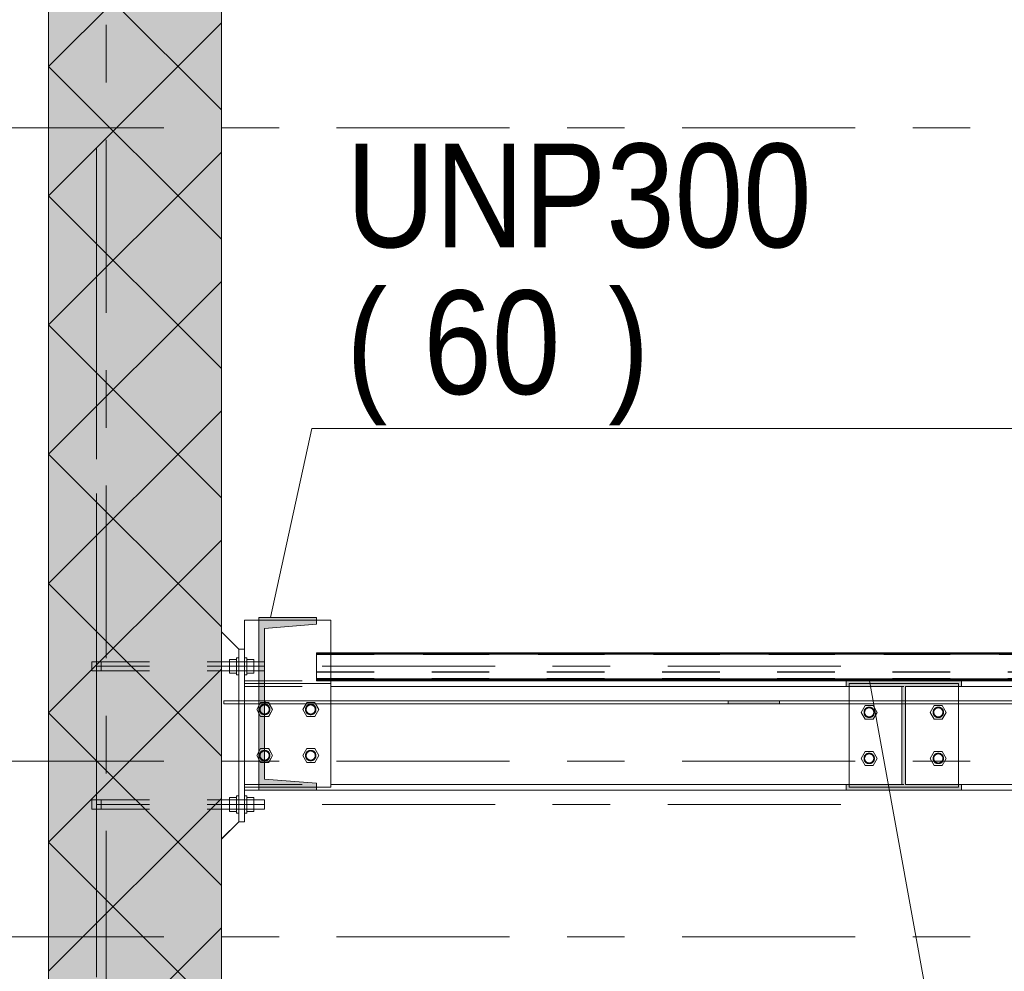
# Model space of a CAD drawing. Header units: millimetres. Extents: x -923 to -82, y -1402 to -808.
# Tile 79 of 109: x -389 to -371, y -950 to -933. Entities that reach past the tile are written whole.
import ezdxf

# ---------------------------------------------------------------- set-up
doc = ezdxf.new("R2010")
doc.units = ezdxf.units.MM
for name, pattern in [('XKITLINE00', [0]), ('XKITLINE01', [4, 1, -1, 1, -1]), ('XKITLINE02', [4, 2, -2]), ('XKITLINE03', [6, 3, -1, 1, -1])]:
    doc.linetypes.add(name, pattern=pattern)
for name, color, linetype, lineweight in [('Bout', 3, 'Continuous', 0), ('Onderdeel', 2, 'Continuous', 0), ('Onderdeel label', 2, 'Continuous', 0), ('Stramien', 4, 'Continuous', 0)]:
    doc.layers.add(name, color=color, linetype=linetype, lineweight=lineweight)
doc.styles.add('ARIAL', font='arial.ttf')

msp = doc.modelspace()

# ---------------------------------------------------------------- hatches: boundary and pattern name
at = {"layer": 'Onderdeel'}
for points in [[(-388.083, -986.314), (-388.083, -857.914), (-385.083, -857.914), (-385.083, -986.314)], [(-384.433, -946.814), (-384.433, -943.814), (-383.433, -943.814), (-383.433, -943.934), (-384.333, -944.006), (-384.333, -946.622), (-383.433, -946.694), (-383.433, -946.814)], [(-383.433, -944.914), (-383.433, -944.906), (-360.583, -944.906), (-360.583, -944.914)], [(-374.238, -945.014), (-374.238, -944.914), (-372.238, -944.914), (-372.238, -945.014), (-373.205, -945.014), (-373.205, -946.714), (-372.238, -946.714), (-372.238, -946.814), (-374.238, -946.814), (-374.238, -946.714), (-373.27, -946.714), (-373.27, -945.014)], [(-376.286, -945.314), (-376.286, -945.264), (-375.395, -945.264), (-375.395, -945.314)]]:
    msp.add_hatch(color=256, dxfattribs=at).paths.add_polyline_path(points, flags=17)

# ---------------------------------------------------------------- linework, layer by layer
at = {"layer": 'Bout', "linetype": 'XKITLINE02', "lineweight": 0}
for p, q in [((-384.402, -945.294), (-384.471, -945.414)), ((-384.433, -945.346), (-384.402, -945.294)), ((-384.402, -945.294), (-384.264, -945.294)), ((-384.263, -945.294), (-384.402, -945.294)), ((-384.264, -945.294), (-384.252, -945.314)), ((-384.194, -945.414), (-384.263, -945.294)), ((-383.602, -945.294), (-383.671, -945.414)), ((-383.614, -945.314), (-383.602, -945.294)), ((-383.602, -945.294), (-383.464, -945.294)), ((-383.463, -945.294), (-383.602, -945.294)), ((-383.464, -945.294), (-383.452, -945.314)), ((-383.394, -945.414), (-383.463, -945.294)), ((-373.908, -945.344), (-373.977, -945.464)), ((-373.769, -945.344), (-373.908, -945.344)), ((-373.7, -945.464), (-373.769, -945.344)), ((-372.708, -945.344), (-372.777, -945.464)), ((-372.569, -945.344), (-372.708, -945.344)), ((-372.5, -945.464), (-372.569, -945.344)), ((-384.471, -945.414), (-384.402, -945.534)), ((-384.433, -945.481), (-384.402, -945.534)), ((-384.402, -945.534), (-384.264, -945.534)), ((-384.402, -945.534), (-384.263, -945.534)), ((-384.263, -945.534), (-384.194, -945.414)), ((-383.671, -945.414), (-383.602, -945.534)), ((-383.602, -945.534), (-383.463, -945.534)), ((-383.463, -945.534), (-383.394, -945.414)), ((-373.977, -945.464), (-373.908, -945.584)), ((-373.769, -945.584), (-373.7, -945.464)), ((-372.777, -945.464), (-372.708, -945.584)), ((-372.569, -945.584), (-372.5, -945.464)), ((-373.908, -945.584), (-373.769, -945.584)), ((-372.708, -945.584), (-372.569, -945.584)), ((-384.402, -946.094), (-384.471, -946.214)), ((-384.471, -946.214), (-384.402, -946.334)), ((-384.433, -946.146), (-384.402, -946.094)), ((-384.402, -946.094), (-384.264, -946.094)), ((-384.263, -946.094), (-384.402, -946.094)), ((-384.194, -946.214), (-384.263, -946.094)), ((-384.263, -946.334), (-384.194, -946.214)), ((-383.602, -946.094), (-383.671, -946.214)), ((-383.671, -946.214), (-383.602, -946.334)), ((-383.463, -946.094), (-383.602, -946.094)), ((-383.394, -946.214), (-383.463, -946.094)), ((-383.463, -946.334), (-383.394, -946.214)), ((-373.908, -946.144), (-373.977, -946.264)), ((-373.769, -946.144), (-373.908, -946.144)), ((-373.7, -946.264), (-373.769, -946.144)), ((-372.708, -946.144), (-372.777, -946.264)), ((-372.569, -946.144), (-372.708, -946.144)), ((-372.5, -946.264), (-372.569, -946.144)), ((-384.433, -946.281), (-384.402, -946.334)), ((-384.402, -946.334), (-384.264, -946.334)), ((-384.402, -946.334), (-384.263, -946.334)), ((-383.602, -946.334), (-383.463, -946.334)), ((-373.977, -946.264), (-373.908, -946.384)), ((-373.908, -946.384), (-373.769, -946.384)), ((-373.769, -946.384), (-373.7, -946.264)), ((-372.777, -946.264), (-372.708, -946.384)), ((-372.708, -946.384), (-372.569, -946.384)), ((-372.569, -946.384), (-372.5, -946.264))]:
    msp.add_line(p, q, dxfattribs=at)
at = {"layer": 'Bout', "linetype": 'XKITLINE00', "lineweight": 0}
for p, q in [((-384.433, -945.346), (-384.471, -945.414)), ((-384.252, -945.314), (-384.194, -945.414)), ((-383.671, -945.414), (-383.614, -945.314)), ((-383.452, -945.314), (-383.394, -945.414)), ((-373.977, -945.464), (-373.908, -945.344)), ((-373.908, -945.344), (-373.769, -945.344)), ((-373.769, -945.344), (-373.7, -945.464)), ((-372.777, -945.464), (-372.708, -945.344)), ((-372.708, -945.344), (-372.569, -945.344)), ((-372.569, -945.344), (-372.5, -945.464)), ((-384.471, -945.414), (-384.433, -945.481)), ((-384.264, -945.534), (-384.333, -945.534)), ((-384.194, -945.414), (-384.264, -945.534)), ((-383.671, -945.414), (-383.602, -945.534)), ((-383.464, -945.534), (-383.602, -945.534)), ((-383.394, -945.414), (-383.464, -945.534)), ((-373.908, -945.584), (-373.977, -945.464)), ((-373.7, -945.464), (-373.769, -945.584)), ((-372.708, -945.584), (-372.777, -945.464)), ((-372.5, -945.464), (-372.569, -945.584)), ((-373.769, -945.584), (-373.908, -945.584)), ((-372.569, -945.584), (-372.708, -945.584)), ((-384.433, -946.146), (-384.471, -946.214)), ((-384.471, -946.214), (-384.433, -946.281)), ((-384.333, -946.094), (-384.264, -946.094)), ((-384.264, -946.094), (-384.194, -946.214)), ((-384.194, -946.214), (-384.264, -946.334)), ((-383.671, -946.214), (-383.602, -946.094)), ((-383.602, -946.334), (-383.671, -946.214)), ((-383.602, -946.094), (-383.464, -946.094)), ((-383.464, -946.094), (-383.394, -946.214)), ((-383.394, -946.214), (-383.464, -946.334)), ((-373.977, -946.264), (-373.908, -946.144)), ((-373.908, -946.144), (-373.769, -946.144)), ((-373.769, -946.144), (-373.7, -946.264)), ((-372.777, -946.264), (-372.708, -946.144)), ((-372.708, -946.144), (-372.569, -946.144)), ((-372.569, -946.144), (-372.5, -946.264)), ((-384.333, -946.334), (-384.264, -946.334)), ((-383.464, -946.334), (-383.602, -946.334)), ((-373.908, -946.384), (-373.977, -946.264)), ((-373.769, -946.384), (-373.908, -946.384)), ((-373.7, -946.264), (-373.769, -946.384)), ((-372.708, -946.384), (-372.777, -946.264)), ((-372.569, -946.384), (-372.708, -946.384)), ((-372.5, -946.264), (-372.569, -946.384))]:
    msp.add_line(p, q, dxfattribs=at)
at = {"layer": 'Bout', "linetype": 'XKITLINE02', "lineweight": 0}
for centre, radius, start, end in [((-384.333, -945.414), 0.09, 72, 252), ((-384.333, -945.414), 0.09, 90, 270), ((-384.333, -945.414), 0.09, 72, 252), ((-384.333, -945.414), 0.09, 90, 270), ((-384.333, -945.414), 0.09, 90, 270), ((-384.333, -945.414), 0.09, 90, 270), ((-384.333, -945.414), 0.09, 108, 288), ((-384.333, -945.414), 0.09, 108, 288), ((-384.333, -945.414), 0.08, 30, 210), ((-384.333, -945.414), 0.08, 0, 180), ((-384.333, -945.414), 0.08, 0, 180), ((-384.333, -945.414), 0.08, 150, 330), ((-384.333, -945.414), 0.08, 330, 150), ((-384.333, -945.414), 0.08, 210, 30), ((-384.333, -945.414), 0.09, 252, 72), ((-384.333, -945.414), 0.09, 252, 72), ((-384.333, -945.414), 0.09, 288, 108), ((-384.333, -945.414), 0.09, 288, 108), ((-384.333, -945.414), 0.09, 270, 90), ((-384.333, -945.414), 0.09, 270, 90), ((-384.333, -945.414), 0.09, 270, 90), ((-384.333, -945.414), 0.09, 270, 90), ((-383.533, -945.414), 0.09, 72, 252), ((-383.533, -945.414), 0.09, 90, 270), ((-383.533, -945.414), 0.09, 72, 252), ((-383.533, -945.414), 0.09, 90, 270), ((-383.533, -945.414), 0.09, 90, 270), ((-383.533, -945.414), 0.09, 90, 270), ((-383.533, -945.414), 0.09, 108, 288), ((-383.533, -945.414), 0.09, 108, 288), ((-383.533, -945.414), 0.08, 30, 210), ((-383.533, -945.414), 0.08, 0, 180), ((-383.533, -945.414), 0.08, 0, 180), ((-383.533, -945.414), 0.08, 150, 330), ((-383.533, -945.414), 0.08, 330, 150), ((-383.533, -945.414), 0.08, 210, 30), ((-383.533, -945.414), 0.09, 252, 72), ((-383.533, -945.414), 0.09, 252, 72), ((-383.533, -945.414), 0.09, 288, 108), ((-383.533, -945.414), 0.09, 288, 108), ((-383.533, -945.414), 0.09, 270, 90), ((-383.533, -945.414), 0.09, 270, 90), ((-383.533, -945.414), 0.09, 270, 90), ((-383.533, -945.414), 0.09, 270, 90), ((-373.838, -945.464), 0.09, 90, 270), ((-373.838, -945.464), 0.09, 90, 270), ((-373.838, -945.464), 0.09, 72, 252), ((-373.838, -945.464), 0.09, 90, 270), ((-373.838, -945.464), 0.09, 72, 252), ((-373.838, -945.464), 0.09, 90, 270), ((-373.838, -945.464), 0.09, 108, 288), ((-373.838, -945.464), 0.09, 108, 288), ((-373.838, -945.464), 0.08, 0, 180), ((-373.838, -945.464), 0.08, 30, 210), ((-373.838, -945.464), 0.08, 0, 180), ((-373.838, -945.464), 0.08, 330, 150), ((-373.838, -945.464), 0.09, 288, 108), ((-373.838, -945.464), 0.09, 288, 108), ((-373.838, -945.464), 0.09, 252, 72), ((-373.838, -945.464), 0.09, 252, 72), ((-373.838, -945.464), 0.09, 270, 90), ((-373.838, -945.464), 0.09, 270, 90), ((-373.838, -945.464), 0.09, 270, 90), ((-373.838, -945.464), 0.09, 270, 90), ((-372.638, -945.464), 0.09, 90, 270), ((-372.638, -945.464), 0.09, 90, 270), ((-372.638, -945.464), 0.09, 72, 252), ((-372.638, -945.464), 0.09, 90, 270), ((-372.638, -945.464), 0.09, 72, 252), ((-372.638, -945.464), 0.09, 90, 270), ((-372.638, -945.464), 0.09, 108, 288), ((-372.638, -945.464), 0.09, 108, 288), ((-372.638, -945.464), 0.08, 0, 180), ((-372.638, -945.464), 0.08, 30, 210), ((-372.638, -945.464), 0.08, 0, 180), ((-372.638, -945.464), 0.08, 330, 150), ((-372.638, -945.464), 0.09, 288, 108), ((-372.638, -945.464), 0.09, 288, 108), ((-372.638, -945.464), 0.09, 252, 72), ((-372.638, -945.464), 0.09, 252, 72), ((-372.638, -945.464), 0.09, 270, 90), ((-372.638, -945.464), 0.09, 270, 90), ((-372.638, -945.464), 0.09, 270, 90), ((-372.638, -945.464), 0.09, 270, 90), ((-384.333, -945.414), 0.08, 180, 0), ((-384.333, -945.414), 0.08, 180, 0), ((-383.533, -945.414), 0.08, 180, 0), ((-383.533, -945.414), 0.08, 180, 0), ((-373.838, -945.464), 0.08, 150, 330), ((-373.838, -945.464), 0.08, 180, 0), ((-373.838, -945.464), 0.08, 180, 0), ((-373.838, -945.464), 0.08, 210, 30), ((-372.638, -945.464), 0.08, 150, 330), ((-372.638, -945.464), 0.08, 180, 0), ((-372.638, -945.464), 0.08, 180, 0), ((-372.638, -945.464), 0.08, 210, 30), ((-384.333, -946.214), 0.09, 72, 252), ((-384.333, -946.214), 0.09, 90, 270), ((-384.333, -946.214), 0.09, 72, 252), ((-384.333, -946.214), 0.09, 90, 270), ((-384.333, -946.214), 0.09, 90, 270), ((-384.333, -946.214), 0.09, 90, 270), ((-384.333, -946.214), 0.09, 108, 288), ((-384.333, -946.214), 0.09, 108, 288), ((-384.333, -946.214), 0.08, 30, 210), ((-384.333, -946.214), 0.08, 0, 180), ((-384.333, -946.214), 0.08, 0, 180), ((-384.333, -946.214), 0.08, 150, 330), ((-384.333, -946.214), 0.08, 180, 0), ((-384.333, -946.214), 0.08, 180, 0), ((-384.333, -946.214), 0.08, 330, 150), ((-384.333, -946.214), 0.08, 210, 30), ((-384.333, -946.214), 0.09, 252, 72), ((-384.333, -946.214), 0.09, 252, 72), ((-384.333, -946.214), 0.09, 288, 108), ((-384.333, -946.214), 0.09, 288, 108), ((-384.333, -946.214), 0.09, 270, 90), ((-384.333, -946.214), 0.09, 270, 90), ((-384.333, -946.214), 0.09, 270, 90), ((-384.333, -946.214), 0.09, 270, 90), ((-383.533, -946.214), 0.09, 72, 252), ((-383.533, -946.214), 0.09, 90, 270), ((-383.533, -946.214), 0.09, 72, 252), ((-383.533, -946.214), 0.09, 90, 270), ((-383.533, -946.214), 0.09, 90, 270), ((-383.533, -946.214), 0.09, 90, 270), ((-383.533, -946.214), 0.09, 108, 288), ((-383.533, -946.214), 0.09, 108, 288), ((-383.533, -946.214), 0.08, 30, 210), ((-383.533, -946.214), 0.08, 0, 180), ((-383.533, -946.214), 0.08, 0, 180), ((-383.533, -946.214), 0.08, 150, 330), ((-383.533, -946.214), 0.08, 180, 0), ((-383.533, -946.214), 0.08, 180, 0), ((-383.533, -946.214), 0.08, 330, 150), ((-383.533, -946.214), 0.08, 210, 30), ((-383.533, -946.214), 0.09, 252, 72), ((-383.533, -946.214), 0.09, 252, 72), ((-383.533, -946.214), 0.09, 288, 108), ((-383.533, -946.214), 0.09, 288, 108), ((-383.533, -946.214), 0.09, 270, 90), ((-383.533, -946.214), 0.09, 270, 90), ((-383.533, -946.214), 0.09, 270, 90), ((-383.533, -946.214), 0.09, 270, 90), ((-373.838, -946.264), 0.09, 90, 270), ((-373.838, -946.264), 0.09, 90, 270), ((-373.838, -946.264), 0.09, 72, 252), ((-373.838, -946.264), 0.09, 90, 270), ((-373.838, -946.264), 0.09, 72, 252), ((-373.838, -946.264), 0.09, 90, 270), ((-373.838, -946.264), 0.09, 108, 288), ((-373.838, -946.264), 0.09, 108, 288), ((-373.838, -946.264), 0.08, 0, 180), ((-373.838, -946.264), 0.08, 30, 210), ((-373.838, -946.264), 0.08, 0, 180), ((-373.838, -946.264), 0.08, 150, 330), ((-373.838, -946.264), 0.08, 330, 150), ((-373.838, -946.264), 0.08, 210, 30), ((-373.838, -946.264), 0.09, 288, 108), ((-373.838, -946.264), 0.09, 288, 108), ((-373.838, -946.264), 0.09, 252, 72), ((-373.838, -946.264), 0.09, 252, 72), ((-373.838, -946.264), 0.09, 270, 90), ((-373.838, -946.264), 0.09, 270, 90), ((-373.838, -946.264), 0.09, 270, 90), ((-373.838, -946.264), 0.09, 270, 90), ((-372.638, -946.264), 0.09, 90, 270), ((-372.638, -946.264), 0.09, 90, 270), ((-372.638, -946.264), 0.09, 72, 252), ((-372.638, -946.264), 0.09, 90, 270), ((-372.638, -946.264), 0.09, 72, 252), ((-372.638, -946.264), 0.09, 90, 270), ((-372.638, -946.264), 0.09, 108, 288), ((-372.638, -946.264), 0.09, 108, 288), ((-372.638, -946.264), 0.08, 0, 180), ((-372.638, -946.264), 0.08, 30, 210), ((-372.638, -946.264), 0.08, 0, 180), ((-372.638, -946.264), 0.08, 150, 330), ((-372.638, -946.264), 0.08, 330, 150), ((-372.638, -946.264), 0.08, 210, 30), ((-372.638, -946.264), 0.09, 288, 108), ((-372.638, -946.264), 0.09, 288, 108), ((-372.638, -946.264), 0.09, 252, 72), ((-372.638, -946.264), 0.09, 252, 72), ((-372.638, -946.264), 0.09, 270, 90), ((-372.638, -946.264), 0.09, 270, 90), ((-372.638, -946.264), 0.09, 270, 90), ((-372.638, -946.264), 0.09, 270, 90), ((-373.838, -946.264), 0.08, 180, 0), ((-373.838, -946.264), 0.08, 180, 0), ((-372.638, -946.264), 0.08, 180, 0), ((-372.638, -946.264), 0.08, 180, 0)]:
    msp.add_arc(centre, radius, start, end, dxfattribs=at)
at = {"layer": 'Onderdeel', "linetype": 'XKITLINE00', "lineweight": 0}
for p, q in [((-388.083, -857.914), (-388.083, -986.314)), ((-385.083, -857.914), (-385.083, -986.314)), ((-388.083, -934.246), (-385.083, -931.246)), ((-385.083, -935.001), (-388.083, -932.001)), ((-388.083, -936.491), (-385.083, -933.491)), ((-385.083, -937.246), (-388.083, -934.246)), ((-388.083, -938.736), (-385.083, -935.736)), ((-385.083, -939.491), (-388.083, -936.491)), ((-388.083, -940.981), (-385.083, -937.981)), ((-385.083, -941.736), (-388.083, -938.736)), ((-388.083, -943.226), (-385.083, -940.226)), ((-385.083, -943.981), (-388.083, -940.981)), ((-388.083, -945.471), (-385.083, -942.471)), ((-385.083, -946.226), (-388.083, -943.226)), ((-384.683, -944.364), (-384.683, -943.864)), ((-384.683, -943.864), (-384.433, -943.864)), ((-384.433, -943.814), (-384.433, -943.814)), ((-384.433, -943.814), (-383.433, -943.814)), ((-384.433, -946.814), (-384.433, -943.814)), ((-384.433, -943.814), (-384.433, -944.584)), ((-383.433, -943.934), (-383.433, -943.814)), ((-383.433, -943.864), (-383.183, -943.864)), ((-383.183, -943.864), (-383.183, -944.429)), ((-383.183, -944.429), (-383.183, -943.864)), ((-383.183, -943.864), (-383.183, -943.864)), ((-383.433, -943.934), (-384.333, -944.006)), ((-384.333, -944.006), (-384.333, -946.622)), ((-385.083, -944.064), (-384.783, -944.364)), ((-384.683, -944.364), (-384.783, -944.364)), ((-384.783, -944.364), (-384.783, -947.364)), ((-384.783, -944.364), (-384.783, -944.364)), ((-384.783, -944.364), (-384.783, -947.364)), ((-384.683, -947.364), (-384.683, -944.364)), ((-384.643, -944.514), (-384.683, -944.514)), ((-384.643, -944.514), (-384.643, -944.514)), ((-384.643, -944.514), (-384.643, -944.814)), ((-384.523, -944.544), (-384.643, -944.544)), ((-384.523, -944.544), (-384.523, -944.544)), ((-384.523, -944.544), (-384.523, -944.784)), ((-383.433, -944.429), (-383.433, -944.9)), ((-383.433, -944.429), (-360.583, -944.429)), ((-383.433, -944.435), (-360.583, -944.435)), ((-383.433, -944.452), (-360.583, -944.452)), ((-388.083, -947.716), (-385.083, -944.716)), ((-384.523, -944.584), (-384.433, -944.584)), ((-384.683, -944.814), (-384.643, -944.814)), ((-384.643, -944.784), (-384.523, -944.784)), ((-384.643, -944.814), (-384.643, -944.814)), ((-384.523, -944.744), (-384.433, -944.744)), ((-384.523, -944.784), (-384.523, -944.784)), ((-384.433, -944.744), (-384.433, -945.264)), ((-383.433, -944.883), (-360.583, -944.883)), ((-383.433, -944.9), (-383.433, -944.906)), ((-383.433, -944.9), (-360.583, -944.9)), ((-383.433, -944.914), (-383.433, -944.906)), ((-360.583, -944.906), (-383.433, -944.906)), ((-383.433, -944.914), (-360.583, -944.914)), ((-383.183, -944.914), (-383.183, -945.264)), ((-383.183, -945.014), (-374.238, -945.014)), ((-374.238, -945.014), (-374.238, -944.914)), ((-374.238, -945.014), (-374.238, -944.914)), ((-374.238, -944.914), (-372.238, -944.914)), ((-374.238, -945.014), (-374.238, -945.014)), ((-373.27, -945.014), (-374.238, -945.014)), ((-374.188, -945.014), (-374.188, -945.264)), ((-373.271, -945.014), (-373.271, -945.264)), ((-373.27, -946.714), (-373.27, -945.014)), ((-373.205, -946.714), (-373.205, -945.014)), ((-372.238, -945.014), (-373.205, -945.014)), ((-372.288, -945.014), (-372.288, -945.264)), ((-372.238, -944.914), (-372.238, -945.014)), ((-372.238, -945.014), (-361.583, -945.014)), ((-384.533, -945.264), (-384.433, -945.264)), ((-384.533, -945.314), (-384.433, -945.314)), ((-384.433, -945.314), (-384.433, -945.347)), ((-384.333, -945.264), (-376.286, -945.264)), ((-384.333, -945.314), (-376.286, -945.314)), ((-383.183, -946.764), (-383.183, -945.314)), ((-376.286, -945.264), (-373.27, -945.264)), ((-376.286, -945.314), (-376.286, -945.264)), ((-376.286, -945.314), (-373.27, -945.314)), ((-375.395, -945.314), (-375.395, -945.264)), ((-374.188, -945.314), (-374.188, -946.714)), ((-373.271, -945.314), (-373.271, -946.714)), ((-373.205, -945.264), (-372.383, -945.264)), ((-373.205, -945.314), (-372.383, -945.314)), ((-368.479, -945.264), (-372.383, -945.264)), ((-372.383, -945.314), (-368.479, -945.314)), ((-372.288, -945.314), (-372.288, -946.714)), ((-385.083, -948.471), (-388.083, -945.471)), ((-384.433, -945.48), (-384.433, -946.147)), ((-384.433, -946.28), (-384.433, -946.814)), ((-384.683, -946.764), (-384.433, -946.764)), ((-384.333, -946.622), (-383.433, -946.694)), ((-383.433, -946.694), (-383.433, -946.814)), ((-383.433, -946.764), (-383.183, -946.764)), ((-383.183, -946.714), (-374.238, -946.714)), ((-374.238, -946.714), (-374.238, -946.714)), ((-374.238, -946.714), (-373.27, -946.714)), ((-374.238, -946.814), (-374.238, -946.714)), ((-374.238, -946.814), (-374.238, -946.714)), ((-373.205, -946.714), (-372.238, -946.714)), ((-372.238, -946.714), (-361.583, -946.714)), ((-372.238, -946.814), (-372.238, -946.714)), ((-384.683, -946.814), (-384.433, -946.814)), ((-384.683, -946.914), (-384.643, -946.914)), ((-384.643, -946.914), (-384.643, -947.214)), ((-384.643, -946.914), (-384.643, -946.914)), ((-383.433, -946.814), (-384.433, -946.814)), ((-383.433, -946.814), (-374.238, -946.814)), ((-372.238, -946.814), (-374.238, -946.814)), ((-372.238, -946.814), (-361.583, -946.814)), ((-388.083, -949.961), (-385.083, -946.961)), ((-384.643, -946.944), (-384.523, -946.944)), ((-384.523, -946.944), (-384.523, -947.184)), ((-384.523, -946.944), (-384.523, -946.944)), ((-384.523, -946.984), (-384.333, -946.984)), ((-384.333, -946.984), (-384.333, -946.984)), ((-384.333, -947.144), (-384.333, -946.984)), ((-384.643, -947.214), (-384.683, -947.214)), ((-384.523, -947.184), (-384.643, -947.184)), ((-384.643, -947.214), (-384.643, -947.214)), ((-384.523, -947.144), (-384.333, -947.144)), ((-384.523, -947.184), (-384.523, -947.184)), ((-384.333, -947.144), (-384.333, -947.144)), ((-385.083, -947.663), (-384.783, -947.364)), ((-384.783, -947.364), (-384.683, -947.364)), ((-384.783, -947.364), (-384.783, -947.364)), ((-385.083, -950.716), (-388.083, -947.716)), ((-388.083, -952.206), (-385.083, -949.206))]:
    msp.add_line(p, q, dxfattribs=at)
at = {"layer": 'Onderdeel', "linetype": 'XKITLINE03', "lineweight": 0}
for p, q in [((-387.253, -944.664), (-387.253, -934.664)), ((-387.253, -947.064), (-387.253, -937.064)), ((-387.229, -944.664), (-387.253, -944.664)), ((-387.228, -944.664), (-387.253, -944.664)), ((-387.253, -944.664), (-387.253, -954.664)), ((-387.159, -944.664), (-387.229, -944.664)), ((-387.159, -944.664), (-387.228, -944.664)), ((-387.055, -944.664), (-387.159, -944.664)), ((-387.055, -944.664), (-387.159, -944.664)), ((-386.933, -944.664), (-387.055, -944.664)), ((-386.933, -944.664), (-387.055, -944.664)), ((-374.333, -944.664), (-386.933, -944.664)), ((-374.333, -944.664), (-386.933, -944.664)), ((-387.228, -947.064), (-387.253, -947.064)), ((-387.229, -947.064), (-387.253, -947.064)), ((-387.253, -947.064), (-387.253, -957.064)), ((-387.159, -947.064), (-387.229, -947.064)), ((-387.159, -947.064), (-387.228, -947.064)), ((-387.055, -947.064), (-387.159, -947.064)), ((-387.055, -947.064), (-387.159, -947.064)), ((-386.933, -947.064), (-387.055, -947.064)), ((-386.933, -947.064), (-387.055, -947.064)), ((-374.333, -947.064), (-386.933, -947.064)), ((-374.333, -947.064), (-386.933, -947.064))]:
    msp.add_line(p, q, dxfattribs=at)
at = {"layer": 'Onderdeel', "linetype": 'XKITLINE01', "lineweight": 0}
for p, q in [((-384.683, -946.764), (-384.683, -943.864)), ((-384.683, -943.864), (-383.183, -943.864)), ((-384.433, -943.814), (-384.433, -943.814)), ((-383.433, -943.814), (-384.433, -943.814)), ((-384.433, -943.814), (-384.433, -946.814)), ((-384.433, -943.864), (-383.433, -943.864)), ((-383.433, -943.814), (-383.433, -943.934)), ((-383.433, -943.814), (-383.433, -943.814)), ((-383.433, -943.934), (-383.433, -943.814)), ((-383.433, -943.934), (-384.333, -944.006)), ((-384.333, -944.006), (-383.433, -943.934)), ((-384.333, -944.006), (-384.333, -946.622)), ((-384.333, -944.006), (-384.333, -944.006)), ((-384.333, -944.006), (-384.333, -944.006)), ((-384.333, -946.622), (-384.333, -944.006)), ((-383.433, -943.934), (-383.433, -943.934)), ((-383.433, -943.934), (-383.433, -943.934)), ((-385.083, -944.064), (-385.083, -944.064)), ((-385.083, -944.064), (-385.083, -944.064)), ((-385.083, -944.064), (-385.083, -947.664)), ((-385.083, -947.664), (-385.083, -944.064)), ((-384.783, -944.364), (-385.083, -944.064)), ((-384.783, -947.364), (-384.783, -944.364)), ((-384.783, -947.364), (-384.783, -944.364)), ((-384.683, -944.364), (-384.683, -947.364)), ((-384.683, -944.364), (-384.683, -946.764)), ((-384.943, -944.544), (-384.823, -944.544)), ((-384.943, -944.544), (-384.943, -944.784)), ((-384.943, -944.544), (-384.943, -944.784)), ((-384.943, -944.544), (-384.823, -944.544)), ((-384.943, -944.784), (-384.943, -944.544)), ((-384.943, -944.784), (-384.943, -944.544)), ((-384.823, -944.514), (-384.783, -944.514)), ((-384.823, -944.514), (-384.823, -944.814)), ((-384.823, -944.514), (-384.823, -944.814)), ((-384.823, -944.514), (-384.783, -944.514)), ((-384.823, -944.814), (-384.823, -944.514)), ((-384.823, -944.814), (-384.823, -944.514)), ((-384.823, -944.784), (-384.823, -944.544)), ((-384.823, -944.544), (-384.823, -944.544)), ((-384.823, -944.544), (-384.823, -944.784)), ((-384.823, -944.544), (-384.823, -944.784)), ((-384.823, -944.784), (-384.823, -944.544)), ((-384.823, -944.544), (-384.823, -944.544)), ((-384.783, -944.814), (-384.783, -944.514)), ((-384.783, -944.514), (-384.783, -944.514)), ((-384.783, -944.514), (-384.783, -944.814)), ((-384.783, -944.514), (-384.783, -944.814)), ((-384.783, -944.814), (-384.783, -944.514)), ((-384.783, -944.514), (-384.783, -944.514)), ((-384.683, -944.514), (-384.683, -944.814)), ((-384.683, -944.514), (-384.683, -944.814)), ((-384.683, -944.514), (-384.643, -944.514)), ((-384.683, -944.814), (-384.683, -944.514)), ((-384.683, -944.814), (-384.683, -944.514)), ((-384.643, -944.814), (-384.643, -944.514)), ((-384.643, -944.514), (-384.643, -944.514)), ((-384.643, -944.514), (-384.643, -944.814)), ((-384.643, -944.814), (-384.643, -944.514)), ((-384.643, -944.514), (-384.643, -944.514)), ((-384.643, -944.544), (-384.643, -944.784)), ((-384.643, -944.544), (-384.643, -944.784)), ((-384.643, -944.544), (-384.523, -944.544)), ((-384.643, -944.784), (-384.643, -944.544)), ((-384.643, -944.784), (-384.643, -944.544)), ((-384.523, -944.784), (-384.523, -944.544)), ((-384.523, -944.544), (-384.523, -944.544)), ((-384.523, -944.544), (-384.523, -944.784)), ((-384.523, -944.784), (-384.523, -944.544)), ((-384.523, -944.544), (-384.523, -944.544)), ((-383.433, -944.429), (-383.433, -944.914)), ((-383.433, -944.429), (-360.583, -944.429)), ((-383.433, -944.429), (-383.433, -944.914)), ((-383.433, -944.429), (-360.583, -944.429)), ((-383.433, -944.429), (-383.433, -944.914)), ((-383.433, -944.429), (-360.583, -944.429)), ((-383.433, -944.431), (-360.583, -944.431)), ((-383.433, -944.431), (-360.583, -944.431)), ((-383.433, -944.431), (-360.583, -944.431)), ((-383.433, -944.431), (-360.583, -944.431)), ((-383.433, -944.435), (-360.583, -944.435)), ((-383.433, -944.435), (-360.583, -944.435)), ((-383.433, -944.435), (-360.583, -944.435)), ((-383.433, -944.436), (-360.583, -944.436)), ((-383.433, -944.436), (-360.583, -944.436)), ((-383.433, -944.436), (-360.583, -944.436)), ((-383.433, -944.436), (-360.583, -944.436)), ((-383.433, -944.436), (-360.583, -944.436)), ((-383.433, -944.436), (-360.583, -944.436)), ((-383.433, -944.436), (-360.583, -944.436)), ((-383.433, -944.439), (-360.583, -944.439)), ((-383.433, -944.439), (-360.583, -944.439)), ((-383.433, -944.439), (-360.583, -944.439)), ((-383.433, -944.439), (-360.583, -944.439)), ((-383.433, -944.441), (-360.583, -944.441)), ((-383.433, -944.441), (-360.583, -944.441)), ((-383.433, -944.441), (-360.583, -944.441)), ((-383.433, -944.441), (-360.583, -944.441)), ((-383.433, -944.442), (-360.583, -944.442)), ((-383.433, -944.442), (-360.583, -944.442)), ((-383.433, -944.442), (-360.583, -944.442)), ((-383.433, -944.446), (-360.583, -944.446)), ((-383.433, -944.446), (-360.583, -944.446)), ((-383.433, -944.446), (-360.583, -944.446)), ((-383.433, -944.446), (-360.583, -944.446)), ((-383.433, -944.449), (-360.583, -944.449)), ((-383.433, -944.449), (-360.583, -944.449)), ((-383.433, -944.449), (-360.583, -944.449)), ((-383.433, -944.449), (-360.583, -944.449)), ((-383.433, -944.451), (-360.583, -944.451)), ((-383.433, -944.451), (-360.583, -944.451)), ((-383.433, -944.451), (-360.583, -944.451)), ((-383.433, -944.456), (-383.433, -944.451)), ((-360.583, -944.451), (-383.433, -944.451)), ((-360.583, -944.452), (-383.433, -944.452)), ((-360.583, -944.452), (-383.433, -944.452)), ((-383.433, -944.452), (-360.583, -944.452)), ((-383.433, -944.456), (-360.583, -944.456)), ((-383.433, -944.456), (-360.583, -944.456)), ((-383.433, -944.456), (-360.583, -944.456)), ((-383.433, -944.456), (-360.583, -944.456)), ((-383.433, -944.456), (-360.583, -944.456)), ((-383.433, -944.456), (-360.583, -944.456)), ((-383.433, -944.456), (-360.583, -944.456)), ((-383.433, -944.456), (-360.583, -944.456)), ((-383.433, -944.456), (-360.583, -944.456)), ((-360.583, -944.456), (-383.433, -944.456)), ((-383.433, -944.456), (-360.583, -944.456)), ((-383.433, -944.46), (-360.583, -944.46)), ((-383.433, -944.46), (-360.583, -944.46)), ((-383.433, -944.46), (-360.583, -944.46)), ((-383.183, -944.429), (-383.183, -944.914)), ((-383.183, -944.429), (-383.183, -946.764)), ((-387.333, -944.584), (-387.333, -944.584)), ((-387.333, -944.584), (-387.333, -944.744)), ((-387.333, -944.584), (-384.523, -944.584)), ((-387.333, -944.584), (-387.333, -944.584)), ((-387.333, -944.744), (-387.333, -944.584)), ((-384.333, -944.584), (-387.333, -944.584)), ((-387.333, -944.584), (-387.333, -944.744)), ((-387.173, -944.584), (-387.173, -944.584)), ((-387.173, -944.744), (-387.173, -944.584)), ((-387.173, -944.744), (-387.173, -944.584)), ((-387.173, -944.584), (-387.173, -944.584)), ((-387.173, -944.584), (-387.173, -944.744)), ((-384.433, -944.584), (-384.433, -944.744)), ((-384.433, -944.584), (-384.333, -944.584)), ((-384.333, -944.744), (-384.333, -944.584)), ((-384.333, -944.584), (-384.333, -944.584)), ((-384.333, -944.584), (-384.333, -944.744)), ((-384.333, -944.744), (-384.333, -944.584)), ((-384.333, -944.584), (-384.333, -944.744)), ((-387.333, -944.744), (-387.333, -944.744)), ((-387.333, -944.744), (-384.523, -944.744)), ((-387.333, -944.744), (-387.333, -944.744)), ((-387.333, -944.744), (-384.333, -944.744)), ((-387.173, -944.744), (-387.173, -944.744)), ((-387.173, -944.744), (-387.173, -944.744)), ((-384.823, -944.784), (-384.943, -944.784)), ((-384.823, -944.784), (-384.943, -944.784)), ((-384.823, -944.784), (-384.823, -944.784)), ((-384.823, -944.784), (-384.823, -944.784)), ((-384.783, -944.814), (-384.823, -944.814)), ((-384.783, -944.814), (-384.823, -944.814)), ((-384.783, -944.814), (-384.783, -944.814)), ((-384.783, -944.814), (-384.783, -944.814)), ((-384.643, -944.814), (-384.683, -944.814)), ((-384.523, -944.784), (-384.643, -944.784)), ((-384.643, -944.814), (-384.643, -944.814)), ((-384.643, -944.814), (-384.643, -944.814)), ((-384.523, -944.784), (-384.523, -944.784)), ((-384.523, -944.784), (-384.523, -944.784)), ((-384.433, -944.744), (-384.333, -944.744)), ((-384.333, -944.744), (-384.333, -944.744)), ((-383.433, -944.759), (-360.583, -944.759)), ((-383.433, -944.759), (-360.583, -944.759)), ((-383.433, -944.759), (-360.583, -944.759)), ((-383.433, -944.763), (-360.583, -944.763)), ((-383.433, -944.763), (-360.583, -944.763)), ((-383.433, -944.763), (-360.583, -944.763)), ((-383.433, -944.875), (-360.583, -944.875)), ((-383.433, -944.875), (-360.583, -944.875)), ((-383.433, -944.875), (-360.583, -944.875)), ((-383.433, -944.879), (-360.583, -944.879)), ((-383.433, -944.879), (-360.583, -944.879)), ((-383.433, -944.879), (-360.583, -944.879)), ((-383.433, -944.883), (-360.583, -944.883)), ((-383.433, -944.883), (-360.583, -944.883)), ((-383.433, -944.883), (-360.583, -944.883)), ((-383.433, -944.887), (-360.583, -944.887)), ((-383.433, -944.887), (-360.583, -944.887)), ((-383.433, -944.887), (-360.583, -944.887)), ((-383.433, -944.887), (-360.583, -944.887)), ((-384.683, -945.014), (-384.683, -944.914)), ((-384.683, -944.914), (-384.683, -944.914)), ((-384.683, -944.914), (-384.683, -945.014)), ((-384.683, -944.914), (-360.248, -944.914)), ((-384.683, -946.764), (-384.683, -944.964)), ((-384.683, -944.964), (-383.183, -944.964)), ((-384.683, -946.764), (-384.683, -944.964)), ((-383.183, -944.964), (-384.683, -944.964)), ((-384.683, -946.714), (-384.683, -945.014)), ((-384.683, -945.014), (-384.683, -945.014)), ((-384.683, -945.014), (-384.683, -945.014)), ((-384.683, -945.014), (-384.683, -946.714)), ((-384.683, -945.014), (-383.183, -945.014)), ((-383.433, -944.892), (-360.583, -944.892)), ((-383.433, -944.892), (-360.583, -944.892)), ((-383.433, -944.892), (-360.583, -944.892)), ((-383.433, -944.899), (-360.583, -944.899)), ((-383.433, -944.899), (-360.583, -944.899)), ((-383.433, -944.899), (-360.583, -944.899)), ((-383.433, -944.899), (-360.583, -944.899)), ((-383.433, -944.899), (-360.583, -944.899)), ((-383.433, -944.899), (-360.583, -944.899)), ((-383.433, -944.906), (-383.433, -944.9)), ((-383.433, -944.9), (-383.433, -944.906)), ((-383.433, -944.906), (-383.433, -944.9)), ((-383.433, -944.9), (-383.433, -944.906)), ((-383.433, -944.906), (-383.433, -944.9)), ((-383.433, -944.9), (-383.433, -944.906)), ((-383.433, -944.9), (-383.433, -944.906)), ((-383.433, -944.906), (-383.433, -944.9)), ((-383.433, -944.9), (-383.433, -944.906)), ((-383.433, -944.906), (-383.433, -944.9)), ((-383.433, -944.9), (-383.433, -944.906)), ((-383.433, -944.906), (-383.433, -944.9)), ((-383.433, -944.9), (-383.433, -944.906)), ((-383.433, -944.906), (-383.433, -944.9)), ((-383.433, -944.906), (-383.433, -944.9)), ((-360.583, -944.9), (-383.433, -944.9)), ((-383.433, -944.9), (-383.433, -944.906)), ((-383.433, -944.906), (-383.433, -944.9)), ((-360.583, -944.9), (-383.433, -944.9)), ((-383.433, -944.9), (-383.433, -944.906)), ((-383.433, -944.906), (-383.433, -944.9)), ((-383.433, -944.9), (-360.583, -944.9)), ((-383.433, -944.906), (-383.433, -944.914)), ((-383.433, -944.914), (-383.433, -944.906)), ((-383.433, -944.906), (-383.433, -944.914)), ((-383.433, -944.914), (-383.433, -944.906)), ((-383.433, -944.906), (-383.433, -944.914)), ((-383.433, -944.914), (-383.433, -944.906)), ((-383.433, -944.906), (-383.433, -944.906)), ((-383.433, -944.906), (-383.433, -944.906)), ((-383.433, -944.906), (-383.433, -944.914)), ((-383.433, -944.906), (-360.583, -944.906)), ((-383.433, -944.906), (-360.583, -944.906)), ((-383.433, -944.906), (-360.583, -944.906)), ((-383.433, -944.906), (-360.583, -944.906)), ((-383.433, -944.906), (-360.583, -944.906)), ((-383.433, -944.906), (-360.583, -944.906)), ((-383.433, -944.906), (-360.583, -944.906)), ((-383.433, -944.914), (-360.583, -944.914)), ((-383.433, -944.914), (-360.583, -944.914)), ((-383.433, -944.914), (-360.583, -944.914)), ((-383.183, -946.764), (-383.183, -944.964)), ((-383.183, -946.764), (-383.183, -944.964)), ((-374.238, -944.914), (-374.238, -944.914)), ((-374.238, -944.914), (-374.238, -944.914)), ((-372.238, -944.914), (-374.238, -944.914)), ((-374.238, -945.014), (-374.238, -944.914)), ((-374.238, -945.014), (-372.238, -945.014)), ((-374.238, -945.014), (-373.271, -945.014)), ((-374.188, -946.764), (-374.188, -944.964)), ((-372.288, -944.964), (-374.188, -944.964)), ((-374.188, -944.964), (-374.188, -945.014)), ((-374.188, -944.964), (-372.288, -944.964)), ((-374.188, -946.764), (-374.188, -944.964)), ((-372.288, -944.964), (-374.188, -944.964)), ((-374.188, -946.764), (-374.188, -944.964)), ((-374.188, -944.964), (-372.288, -944.964)), ((-373.271, -945.014), (-373.27, -945.014)), ((-373.271, -945.014), (-373.271, -946.714)), ((-373.205, -945.014), (-373.206, -945.014)), ((-373.206, -945.014), (-373.206, -946.714)), ((-373.206, -946.714), (-373.206, -945.014)), ((-373.206, -945.014), (-372.238, -945.014)), ((-372.288, -946.764), (-372.288, -944.964)), ((-372.288, -944.964), (-372.288, -945.314)), ((-372.288, -946.764), (-372.288, -944.964)), ((-372.288, -946.764), (-372.288, -944.964)), ((-372.238, -945.014), (-372.238, -944.914)), ((-372.238, -945.014), (-372.238, -944.914)), ((-385.042, -945.314), (-385.042, -945.264)), ((-385.042, -945.264), (-384.533, -945.264)), ((-385.042, -945.314), (-384.533, -945.314)), ((-384.433, -945.264), (-384.433, -945.314)), ((-384.433, -945.264), (-384.333, -945.264)), ((-384.433, -945.314), (-384.333, -945.314)), ((-384.433, -945.347), (-384.433, -945.48)), ((-384.324, -945.314), (-384.324, -945.264)), ((-383.183, -945.264), (-383.183, -945.314)), ((-376.286, -945.264), (-372.383, -945.264)), ((-376.286, -945.314), (-372.383, -945.314)), ((-375.395, -945.264), (-373.205, -945.264)), ((-374.188, -945.264), (-374.188, -945.314)), ((-373.271, -945.264), (-373.271, -945.314)), ((-373.27, -945.314), (-373.205, -945.314)), ((-372.383, -945.264), (-368.479, -945.264)), ((-372.383, -945.314), (-368.479, -945.314)), ((-372.288, -945.264), (-372.288, -945.314)), ((-384.433, -946.147), (-384.433, -946.28)), ((-384.683, -946.814), (-384.683, -946.714)), ((-384.683, -946.714), (-384.683, -946.714)), ((-384.683, -946.714), (-384.683, -946.714)), ((-384.683, -946.714), (-384.683, -946.814)), ((-384.683, -946.714), (-383.183, -946.714)), ((-384.683, -946.764), (-383.183, -946.764)), ((-383.183, -946.764), (-384.683, -946.764)), ((-383.183, -946.764), (-384.683, -946.764)), ((-384.433, -946.764), (-383.433, -946.764)), ((-384.333, -946.622), (-383.433, -946.694)), ((-384.333, -946.622), (-384.333, -946.622)), ((-384.333, -946.622), (-384.333, -946.622)), ((-383.433, -946.694), (-384.333, -946.622)), ((-383.433, -946.694), (-383.433, -946.814)), ((-383.433, -946.694), (-383.433, -946.694)), ((-383.433, -946.694), (-383.433, -946.694)), ((-383.433, -946.814), (-383.433, -946.694)), ((-374.238, -946.714), (-372.238, -946.714)), ((-373.271, -946.714), (-374.238, -946.714)), ((-374.238, -946.714), (-374.238, -946.814)), ((-374.188, -946.714), (-374.188, -946.764)), ((-372.288, -946.764), (-374.188, -946.764)), ((-374.188, -946.764), (-372.288, -946.764)), ((-372.288, -946.764), (-374.188, -946.764)), ((-374.188, -946.764), (-372.288, -946.764)), ((-373.271, -946.714), (-373.27, -946.714)), ((-373.206, -946.714), (-373.205, -946.714)), ((-372.238, -946.714), (-373.206, -946.714)), ((-372.288, -946.714), (-372.288, -946.764)), ((-372.238, -946.814), (-372.238, -946.714)), ((-372.238, -946.814), (-372.238, -946.714)), ((-384.823, -946.914), (-384.783, -946.914)), ((-384.823, -947.214), (-384.823, -946.914)), ((-384.823, -946.914), (-384.823, -947.214)), ((-384.823, -946.914), (-384.783, -946.914)), ((-384.823, -947.214), (-384.823, -946.914)), ((-384.823, -946.914), (-384.823, -947.214)), ((-384.783, -947.214), (-384.783, -946.914)), ((-384.783, -946.914), (-384.783, -946.914)), ((-384.783, -946.914), (-384.783, -947.214)), ((-384.783, -946.914), (-384.783, -947.214)), ((-384.783, -947.214), (-384.783, -946.914)), ((-384.783, -946.914), (-384.783, -946.914)), ((-384.683, -946.814), (-384.683, -946.814)), ((-384.683, -946.914), (-384.643, -946.914)), ((-384.683, -947.214), (-384.683, -946.914)), ((-384.683, -946.914), (-384.683, -947.214)), ((-384.683, -947.214), (-384.683, -946.914)), ((-384.683, -947.214), (-384.683, -946.914)), ((-384.643, -947.214), (-384.643, -946.914)), ((-384.643, -946.914), (-384.643, -946.914)), ((-384.643, -946.914), (-384.643, -947.214)), ((-384.643, -947.214), (-384.643, -946.914)), ((-384.643, -946.914), (-384.643, -946.914)), ((-384.433, -946.814), (-383.433, -946.814)), ((-384.433, -946.814), (-384.433, -946.814)), ((-384.433, -946.814), (-383.433, -946.814)), ((-383.433, -946.814), (-383.433, -946.814)), ((-383.433, -946.814), (-383.433, -946.814)), ((-374.238, -946.814), (-372.238, -946.814)), ((-374.238, -946.814), (-372.238, -946.814)), ((-372.238, -946.814), (-372.238, -946.814)), ((-387.333, -946.984), (-387.333, -946.984)), ((-387.333, -946.984), (-384.333, -946.984)), ((-387.333, -947.144), (-387.333, -946.984)), ((-387.333, -947.144), (-387.333, -946.984)), ((-387.333, -946.984), (-387.333, -946.984)), ((-387.333, -946.984), (-387.333, -947.144)), ((-387.333, -946.984), (-384.523, -946.984)), ((-387.173, -946.984), (-387.173, -946.984)), ((-387.173, -946.984), (-387.173, -947.144)), ((-387.173, -946.984), (-387.173, -946.984)), ((-387.173, -947.144), (-387.173, -946.984)), ((-387.173, -947.144), (-387.173, -946.984)), ((-384.943, -946.944), (-384.823, -946.944)), ((-384.943, -947.184), (-384.943, -946.944)), ((-384.943, -946.944), (-384.943, -947.184)), ((-384.943, -946.944), (-384.823, -946.944)), ((-384.943, -947.184), (-384.943, -946.944)), ((-384.943, -946.944), (-384.943, -947.184)), ((-384.823, -947.184), (-384.823, -946.944)), ((-384.823, -946.944), (-384.823, -946.944)), ((-384.823, -946.944), (-384.823, -947.184)), ((-384.823, -946.944), (-384.823, -947.184)), ((-384.823, -947.184), (-384.823, -946.944)), ((-384.823, -946.944), (-384.823, -946.944)), ((-384.643, -946.944), (-384.523, -946.944)), ((-384.643, -946.944), (-384.643, -947.184)), ((-384.643, -947.184), (-384.643, -946.944)), ((-384.643, -947.184), (-384.643, -946.944)), ((-384.643, -946.944), (-384.643, -947.184)), ((-384.523, -947.184), (-384.523, -946.944)), ((-384.523, -946.944), (-384.523, -946.944)), ((-384.523, -946.944), (-384.523, -947.184)), ((-384.523, -947.184), (-384.523, -946.944)), ((-384.523, -946.944), (-384.523, -946.944)), ((-384.333, -947.144), (-384.333, -946.984)), ((-384.333, -946.984), (-384.333, -947.144)), ((-384.333, -947.144), (-384.333, -946.984)), ((-387.333, -947.144), (-387.333, -947.144)), ((-384.333, -947.144), (-387.333, -947.144)), ((-387.333, -947.144), (-387.333, -947.144)), ((-387.333, -947.144), (-384.523, -947.144)), ((-387.173, -947.144), (-387.173, -947.144)), ((-387.173, -947.144), (-387.173, -947.144)), ((-384.823, -947.184), (-384.943, -947.184)), ((-384.823, -947.184), (-384.943, -947.184)), ((-384.823, -947.184), (-384.823, -947.184)), ((-384.823, -947.184), (-384.823, -947.184)), ((-384.783, -947.214), (-384.823, -947.214)), ((-384.783, -947.214), (-384.823, -947.214)), ((-384.783, -947.214), (-384.783, -947.214)), ((-384.783, -947.214), (-384.783, -947.214)), ((-384.643, -947.214), (-384.683, -947.214)), ((-384.523, -947.184), (-384.643, -947.184)), ((-384.643, -947.214), (-384.643, -947.214)), ((-384.643, -947.214), (-384.643, -947.214)), ((-384.523, -947.184), (-384.523, -947.184)), ((-384.523, -947.184), (-384.523, -947.184)), ((-385.083, -947.664), (-384.783, -947.364)), ((-385.083, -947.664), (-385.083, -947.663)), ((-385.083, -947.664), (-385.083, -947.664))]:
    msp.add_line(p, q, dxfattribs=at)
at = {"layer": 'Onderdeel label', "linetype": 'XKITLINE00', "lineweight": 0}
for p, q in [((-384.231, -943.818), (-383.516, -940.536)), ((-383.516, -940.536), (-367.084, -940.536)), ((-373.834, -944.917), (-371.789, -956.147))]:
    msp.add_line(p, q, dxfattribs=at)
at = {"layer": 'Stramien', "linetype": 'XKITLINE03', "lineweight": 0}
for p, q in [((-387.083, -1064.523), (-387.083, -840.314)), ((-407.083, -935.314), (-144.383, -935.314)), ((-407.083, -946.314), (-144.383, -946.314)), ((-407.083, -949.364), (-144.383, -949.364))]:
    msp.add_line(p, q, dxfattribs=at)

# ---------------------------------------------------------------- texts
at = {"layer": 'Onderdeel label', "style": 'ARIAL', "width": 0.85}
for s, p in [('UNP300', (-382.916, -937.386)), ('(', (-382.916, -939.936)), (')', (-378.367, -939.936)), ('60', (-381.577, -939.936))]:
    msp.add_text(s, height=1.8, dxfattribs=at).set_placement(p)

doc.saveas('drawing.dxf')
